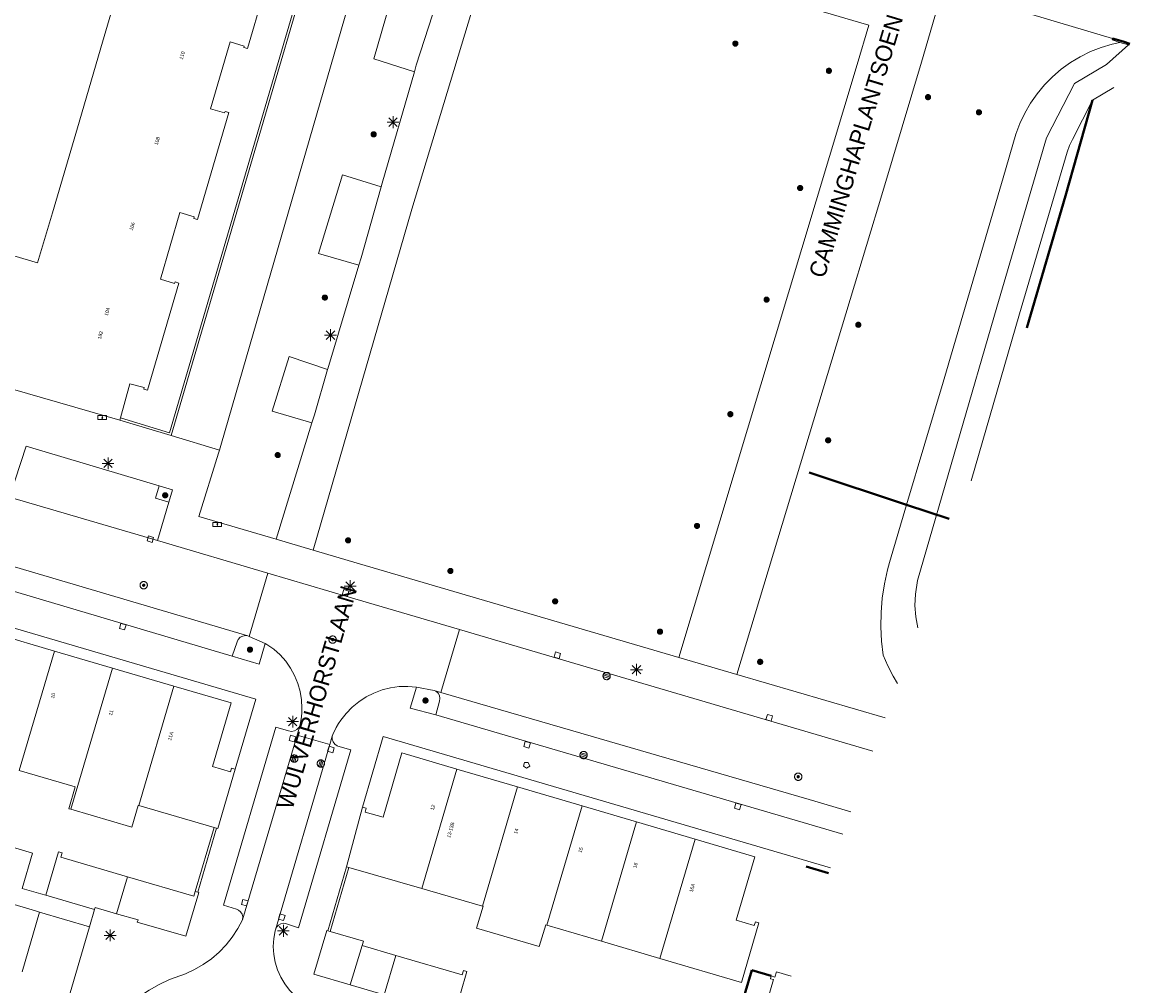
# Model space of a CAD drawing. Header units: metres. Extents: x 135779 to 137489, y 452643 to 455118.
# Tile 48 of 256: x 136680 to 136774, y 452723 to 452805. Entities that reach past the tile are written whole.
import ezdxf
from ezdxf.enums import TextEntityAlignment as Align

# ---------------------------------------------------------------- set-up
doc = ezdxf.new("R2010")
doc.units = ezdxf.units.M
doc.linetypes.add('DGN_Style_3', pattern=[78.572352, 56.123108, -22.449243])
doc.linetypes.add('DGN_Style_4', pattern=[89.853097, 44.898487, -22.449243, 0.056123, -22.449243])
for name, color, linetype, lineweight in [('KTop_BTD_Groenvoorziening_gras- en kruidachtigen', 62, 'Continuous', 13), ('KTop_KST_KAST', 40, 'Continuous', 13), ('KTop_NAR_Huisnummer (t)', 7, 'Continuous', 13), ('KTop_NAR_Huisnummer tijdelijk (t)', 7, 'Continuous', 13), ('KTop_ORL_Weg_Straatnaam (t)', 7, 'Continuous', 13), ('KTop_PAL_Lichtmast', 40, 'Continuous', 13), ('KTop_PND_Grondvlaksituatie van BAG-pand [tachy]', 1, 'Continuous', 13), ('KTop_PND_Pandscheiding', 40, 'Continuous', 13), ('KTop_PUT_Brandkraan of -put', 1, 'Continuous', 13), ('KTop_PUT_Drainageput', 15, 'Continuous', 13), ('KTop_PUT_Inspectie- of rioolput', 15, 'Continuous', 13), ('KTop_PUT_Kolk', 15, 'Continuous', 13), ('KTop_SHD_Hek (l)', 15, 'DGN_Style_4', 40), ('KTop_SHD_Kademuur', 16, 'Continuous', 13), ('KTop_SHD_Muur', 15, 'Continuous', 13), ('KTop_SHD_Muur (l)', 15, 'Continuous', 40), ('KTop_SHD_Walbescherming (l)', 1, 'DGN_Style_3', 40), ('KTop_VGO_Boom', 92, 'Continuous', 13), ('KTop_VGO_Haag (l)', 92, 'DGN_Style_3', 40), ('KTop_WGD_Parkeervlak', 251, 'Continuous', 13), ('KTop_WGD_Rijbaan_Lokale weg', 251, 'Continuous', 13), ('KTop_WGD_Rijbaan_Lokale weg_verkeersdrempel', 40, 'Continuous', 13), ('KTop_WGD_Voetpad', 251, 'Continuous', 13), ('KTop_WGD_Voetpad_achterpad', 251, 'Continuous', 13), ('KTop_WTD_Waterloop', 150, 'Continuous', 13)]:
    doc.layers.add(name, color=color, linetype=linetype, lineweight=lineweight)
doc.styles.add('Style-ROVU', font='ROVU.shx')
doc.styles.add('Style-ROVUCURSIEF', font='ROVUCURSIEF.shx')

# ---------------------------------------------------------------- blocks, each defined once
blk = doc.blocks.new('KST_KAST')
at = {"layer": 'KTop_KST_KAST', "flags": 128}
blk.add_lwpolyline([(-0.365, 0.169), (0.365, 0.169), (0.365, -0.169), (-0.365, -0.169), (-0.365, 0.169)], close=True, dxfattribs=at)
blk.add_lwpolyline([(0.045, 0.146), (-0.045, 0), (0.045, 0), (-0.045, -0.146)], dxfattribs=at)
blk = doc.blocks.new('PAL_Lichtmast')
at = {"layer": 'KTop_PAL_Lichtmast'}
for p, q in [((-0.354, -0.354), (0.354, 0.354)), ((0.354, -0.354), (-0.354, 0.354)), ((0, -0.5), (0, 0.5)), ((-0.5, 0), (0.5, 0))]:
    blk.add_line(p, q, dxfattribs=at)
blk = doc.blocks.new('PUT_Kolk')
at = {"layer": 'KTop_PUT_Kolk', "flags": 128}
blk.add_lwpolyline([(0.225, -0.225), (0.225, 0.225), (-0.225, 0.225), (-0.225, -0.225), (0.225, -0.225)], dxfattribs=at)
blk = doc.blocks.new('PUT_Brandkraan_of_-put')
at = {"layer": 'KTop_PUT_Brandkraan of -put'}
for p, q in [((-0.25, 0.034), (0, 0.25)), ((-0.158, -0.25), (-0.25, 0.034)), ((0, 0.25), (0.25, 0.033)), ((0.25, 0.033), (0.158, -0.25)), ((0.158, -0.25), (-0.158, -0.25))]:
    blk.add_line(p, q, dxfattribs=at)
blk = doc.blocks.new('PUT_Drainageput')
at = {"layer": 'KTop_PUT_Drainageput'}
for p, q in [((-0.12, -0.286), (-0.12, 0.286)), ((0, -0.31), (0, 0.31)), ((0.12, -0.286), (0.12, 0.286))]:
    blk.add_line(p, q, dxfattribs=at)
at = {"layer": 'KTop_PUT_Drainageput', "flags": 128}
blk.add_lwpolyline([(0.31, 0), (0.308, 0.032), (0.303, 0.064), (0.295, 0.096), (0.283, 0.126), (0.268, 0.155), (0.251, 0.182), (0.23, 0.207), (0.207, 0.23), (0.182, 0.251), (0.155, 0.268), (0.126, 0.283), (0.096, 0.295), (0.064, 0.303), (0.032, 0.308), (0, 0.31), (-0.032, 0.308), (-0.064, 0.303), (-0.096, 0.295), (-0.126, 0.283), (-0.155, 0.268), (-0.182, 0.251), (-0.207, 0.23), (-0.23, 0.207), (-0.25, 0.182), (-0.268, 0.155), (-0.283, 0.126), (-0.294, 0.096), (-0.303, 0.064), (-0.308, 0.032), (-0.309, 0), (-0.308, -0.032), (-0.303, -0.064), (-0.294, -0.096), (-0.283, -0.126), (-0.268, -0.155), (-0.25, -0.182), (-0.23, -0.207), (-0.207, -0.23), (-0.182, -0.25), (-0.155, -0.268), (-0.126, -0.283), (-0.096, -0.294), (-0.064, -0.303), (-0.032, -0.308), (0, -0.309), (0.032, -0.308), (0.064, -0.303), (0.096, -0.294), (0.126, -0.283), (0.155, -0.268), (0.182, -0.25), (0.207, -0.23), (0.23, -0.207), (0.251, -0.182), (0.268, -0.155), (0.283, -0.126), (0.295, -0.096), (0.303, -0.064), (0.308, -0.032), (0.31, 0)], dxfattribs=at)
blk = doc.blocks.new('PUT_Inspectie-_of_rioolput')
at = {"layer": 'KTop_PUT_Inspectie- of rioolput', "flags": 128}
for points in [[(0.31, 0), (0.308, 0.032), (0.303, 0.064), (0.294, 0.095), (0.283, 0.126), (0.268, 0.155), (0.25, 0.182), (0.23, 0.207), (0.207, 0.23), (0.182, 0.25), (0.154, 0.268), (0.126, 0.283), (0.095, 0.294), (0.064, 0.303), (0.032, 0.308), (0, 0.309), (-0.032, 0.308), (-0.064, 0.303), (-0.096, 0.294), (-0.126, 0.283), (-0.155, 0.268), (-0.182, 0.25), (-0.207, 0.23), (-0.23, 0.207), (-0.25, 0.182), (-0.268, 0.154), (-0.283, 0.126), (-0.294, 0.095), (-0.303, 0.064), (-0.308, 0.032), (-0.309, 0), (-0.308, -0.032), (-0.303, -0.064), (-0.294, -0.096), (-0.283, -0.126), (-0.268, -0.155), (-0.25, -0.182), (-0.23, -0.207), (-0.207, -0.23), (-0.182, -0.25), (-0.155, -0.268), (-0.126, -0.283), (-0.096, -0.294), (-0.064, -0.303), (-0.032, -0.308), (0, -0.309), (0.032, -0.308), (0.064, -0.303), (0.095, -0.294), (0.126, -0.283), (0.155, -0.268), (0.182, -0.25), (0.207, -0.23), (0.23, -0.207), (0.25, -0.182), (0.268, -0.155), (0.283, -0.126), (0.294, -0.096), (0.303, -0.064), (0.308, -0.032), (0.31, 0)], [(0.095, 0), (0.094, 0.009), (0.092, 0.019), (0.09, 0.029), (0.086, 0.038), (0.082, 0.047), (0.076, 0.055), (0.07, 0.063), (0.063, 0.07), (0.055, 0.076), (0.047, 0.082), (0.038, 0.086), (0.029, 0.09), (0.019, 0.092), (0.009, 0.094), (0, 0.094), (-0.01, 0.094), (-0.02, 0.092), (-0.029, 0.09), (-0.039, 0.086), (-0.048, 0.082), (-0.056, 0.076), (-0.064, 0.07), (-0.071, 0.063), (-0.077, 0.055), (-0.082, 0.047), (-0.087, 0.038), (-0.09, 0.029), (-0.093, 0.019), (-0.094, 0.009), (-0.095, 0), (-0.094, -0.01), (-0.093, -0.02), (-0.09, -0.029), (-0.087, -0.039), (-0.082, -0.048), (-0.077, -0.056), (-0.071, -0.064), (-0.064, -0.071), (-0.056, -0.077), (-0.047, -0.082), (-0.039, -0.087), (-0.029, -0.09), (-0.02, -0.093), (-0.01, -0.094), (0, -0.095), (0.009, -0.094), (0.019, -0.093), (0.029, -0.09), (0.038, -0.087), (0.047, -0.082), (0.055, -0.077), (0.063, -0.071), (0.07, -0.064), (0.076, -0.056), (0.082, -0.047), (0.086, -0.039), (0.09, -0.029), (0.092, -0.02), (0.094, -0.01), (0.095, 0)], [(0.035, 0), (0.034, 0.003), (0.034, 0.007), (0.033, 0.01), (0.031, 0.014), (0.03, 0.017), (0.028, 0.02), (0.026, 0.023), (0.023, 0.026), (0.02, 0.028), (0.017, 0.03), (0.014, 0.031), (0.01, 0.033), (0.007, 0.034), (0.003, 0.034), (0, 0.034), (-0.004, 0.034), (-0.007, 0.034), (-0.011, 0.033), (-0.014, 0.031), (-0.018, 0.03), (-0.021, 0.028), (-0.023, 0.026), (-0.026, 0.023), (-0.028, 0.02), (-0.03, 0.017), (-0.032, 0.014), (-0.033, 0.01), (-0.034, 0.007), (-0.035, 0.003), (-0.035, 0), (-0.035, -0.004), (-0.034, -0.007), (-0.033, -0.011), (-0.032, -0.014), (-0.03, -0.018), (-0.028, -0.021), (-0.026, -0.023), (-0.023, -0.026), (-0.021, -0.028), (-0.017, -0.03), (-0.014, -0.032), (-0.011, -0.033), (-0.007, -0.034), (-0.004, -0.035), (0, -0.035), (0.003, -0.035), (0.007, -0.034), (0.01, -0.033), (0.014, -0.032), (0.017, -0.03), (0.02, -0.028), (0.023, -0.026), (0.026, -0.023), (0.028, -0.021), (0.03, -0.017), (0.031, -0.014), (0.033, -0.011), (0.034, -0.007), (0.034, -0.004), (0.035, 0)], [(0.01, 0.02), (0.007, 0.02), (0.005, 0.021), (0.003, 0.022), (0.001, 0.022), (-0.001, 0.022), (-0.004, 0.022), (-0.006, 0.021), (-0.008, 0.02), (-0.01, 0.019), (-0.012, 0.018), (-0.014, 0.017), (-0.016, 0.015), (-0.017, 0.013), (-0.019, 0.012), (-0.02, 0.009), (-0.021, 0.007), (-0.022, 0.005), (-0.022, 0.003), (-0.022, 0.001), (-0.022, -0.001), (-0.022, -0.004), (-0.022, -0.006), (-0.021, -0.008), (-0.02, -0.01), (-0.019, -0.012), (-0.017, -0.014), (-0.016, -0.016), (-0.014, -0.017), (-0.012, -0.019), (-0.01, -0.02), (-0.008, -0.021), (-0.006, -0.022), (-0.003, -0.022), (-0.001, -0.022), (0.001, -0.022), (0.003, -0.022), (0.005, -0.022), (0.008, -0.021), (0.01, -0.02), (0.012, -0.019), (0.014, -0.017), (0.015, -0.016), (0.017, -0.014), (0.018, -0.012), (0.02, -0.01), (0.02, -0.008), (0.021, -0.006), (0.022, -0.003), (0.022, -0.001), (0.022, 0.001), (0.022, 0.003), (0.021, 0.005), (0.02, 0.008), (0.019, 0.01), (0.018, 0.012), (0.017, 0.014), (0.015, 0.015), (0.013, 0.017), (0.012, 0.018), (0.01, 0.02)]]:
    blk.add_lwpolyline(points, dxfattribs=at)
blk = doc.blocks.new('VGO_Boom')
at = {"layer": 'KTop_VGO_Boom', "flags": 128}
for points in [[(0.215, 0), (0.214, 0.022), (0.21, 0.045), (0.204, 0.066), (0.196, 0.087), (0.186, 0.108), (0.174, 0.126), (0.16, 0.144), (0.144, 0.16), (0.126, 0.174), (0.107, 0.186), (0.087, 0.196), (0.066, 0.204), (0.045, 0.21), (0.022, 0.214), (-0.001, 0.215), (-0.023, 0.214), (-0.045, 0.21), (-0.067, 0.204), (-0.088, 0.196), (-0.108, 0.186), (-0.127, 0.174), (-0.144, 0.16), (-0.16, 0.144), (-0.174, 0.126), (-0.187, 0.107), (-0.197, 0.087), (-0.205, 0.066), (-0.211, 0.045), (-0.214, 0.022), (-0.215, -0.001), (-0.214, -0.023), (-0.211, -0.045), (-0.205, -0.067), (-0.197, -0.088), (-0.187, -0.108), (-0.174, -0.127), (-0.16, -0.144), (-0.144, -0.16), (-0.127, -0.174), (-0.108, -0.187), (-0.088, -0.197), (-0.067, -0.205), (-0.045, -0.211), (-0.023, -0.214), (0, -0.215), (0.022, -0.214), (0.045, -0.211), (0.066, -0.205), (0.087, -0.197), (0.108, -0.187), (0.126, -0.174), (0.144, -0.16), (0.16, -0.144), (0.174, -0.127), (0.186, -0.108), (0.196, -0.088), (0.204, -0.067), (0.21, -0.045), (0.214, -0.023), (0.215, -0.001)], [(0.155, 0), (0.154, 0.016), (0.152, 0.032), (0.147, 0.048), (0.142, 0.063), (0.134, 0.078), (0.125, 0.091), (0.115, 0.104), (0.104, 0.115), (0.091, 0.125), (0.077, 0.134), (0.063, 0.142), (0.048, 0.147), (0.032, 0.152), (0.016, 0.154), (-0.001, 0.155), (-0.017, 0.154), (-0.033, 0.152), (-0.048, 0.147), (-0.064, 0.142), (-0.078, 0.134), (-0.092, 0.125), (-0.104, 0.115), (-0.116, 0.104), (-0.126, 0.091), (-0.135, 0.077), (-0.142, 0.063), (-0.148, 0.048), (-0.152, 0.032), (-0.155, 0.016), (-0.155, -0.001), (-0.155, -0.017), (-0.152, -0.033), (-0.148, -0.048), (-0.142, -0.064), (-0.135, -0.078), (-0.126, -0.092), (-0.116, -0.104), (-0.104, -0.116), (-0.092, -0.126), (-0.078, -0.135), (-0.064, -0.142), (-0.048, -0.148), (-0.033, -0.152), (-0.017, -0.155), (0, -0.155), (0.016, -0.155), (0.032, -0.152), (0.048, -0.148), (0.063, -0.142), (0.078, -0.135), (0.091, -0.126), (0.104, -0.116), (0.115, -0.104), (0.125, -0.092), (0.134, -0.078), (0.142, -0.064), (0.147, -0.048), (0.152, -0.033), (0.154, -0.017), (0.155, -0.001)], [(0.095, 0), (0.094, 0.01), (0.093, 0.02), (0.09, 0.029), (0.087, 0.039), (0.082, 0.048), (0.077, 0.056), (0.071, 0.064), (0.064, 0.071), (0.056, 0.077), (0.047, 0.082), (0.039, 0.087), (0.029, 0.09), (0.02, 0.093), (0.01, 0.094), (-0.001, 0.095), (-0.01, 0.094), (-0.02, 0.093), (-0.03, 0.09), (-0.039, 0.087), (-0.048, 0.082), (-0.056, 0.077), (-0.064, 0.071), (-0.071, 0.064), (-0.077, 0.056), (-0.083, 0.047), (-0.087, 0.039), (-0.091, 0.029), (-0.093, 0.02), (-0.095, 0.01), (-0.095, -0.001), (-0.095, -0.01), (-0.093, -0.02), (-0.091, -0.03), (-0.087, -0.039), (-0.083, -0.048), (-0.077, -0.056), (-0.071, -0.064), (-0.064, -0.071), (-0.056, -0.077), (-0.048, -0.083), (-0.039, -0.087), (-0.03, -0.091), (-0.02, -0.093), (-0.01, -0.095), (0, -0.095), (0.01, -0.095), (0.02, -0.093), (0.029, -0.091), (0.039, -0.087), (0.048, -0.083), (0.056, -0.077), (0.064, -0.071), (0.071, -0.064), (0.077, -0.056), (0.082, -0.048), (0.087, -0.039), (0.09, -0.03), (0.093, -0.02), (0.094, -0.01), (0.095, -0.001)], [(0.035, 0), (0.035, 0.004), (0.034, 0.007), (0.033, 0.011), (0.032, 0.014), (0.03, 0.018), (0.028, 0.021), (0.026, 0.023), (0.023, 0.026), (0.021, 0.028), (0.017, 0.03), (0.014, 0.032), (0.011, 0.033), (0.007, 0.034), (0.004, 0.035), (-0.001, 0.035), (-0.004, 0.035), (-0.008, 0.034), (-0.011, 0.033), (-0.015, 0.032), (-0.018, 0.03), (-0.021, 0.028), (-0.024, 0.026), (-0.027, 0.023), (-0.029, 0.021), (-0.031, 0.017), (-0.032, 0.014), (-0.034, 0.011), (-0.035, 0.007), (-0.035, 0.004), (-0.035, -0.001), (-0.035, -0.004), (-0.035, -0.008), (-0.034, -0.011), (-0.032, -0.015), (-0.031, -0.018), (-0.029, -0.021), (-0.027, -0.024), (-0.024, -0.027), (-0.021, -0.029), (-0.018, -0.031), (-0.015, -0.032), (-0.011, -0.034), (-0.008, -0.035), (-0.004, -0.035), (0, -0.035), (0.004, -0.035), (0.007, -0.035), (0.011, -0.034), (0.014, -0.032), (0.018, -0.031), (0.021, -0.029), (0.023, -0.027), (0.026, -0.024), (0.028, -0.021), (0.03, -0.018), (0.032, -0.015), (0.033, -0.011), (0.034, -0.008), (0.035, -0.004), (0.035, 0)]]:
    blk.add_lwpolyline(points, dxfattribs=at)

msp = doc.modelspace()

# ---------------------------------------------------------------- linework, layer by layer
at = {"layer": 'KTop_BTD_Groenvoorziening_gras- en kruidachtigen', "flags": 128}
for points in [[(136710.941, 452816.342), (136697.293, 452769.193), (136697.123, 452768.607)], [(136715.442, 452806.399), (136711.836, 452807.514), (136710.128, 452801.552), (136713.555, 452800.477)], [(136772.999, 452802.949), (136772.347, 452802.809), (136771.424, 452802.528), (136770.526, 452802.172), (136769.661, 452801.743), (136769.309, 452801.531), (136768.835, 452801.244), (136768.053, 452800.678), (136767.32, 452800.049), (136766.642, 452799.362), (136766.023, 452798.621), (136765.467, 452797.831), (136764.979, 452796.998), (136764.561, 452796.128), (136764.217, 452795.226), (136763.175, 452791.536), (136758.107, 452774.332), (136755.029, 452764.002), (136753.582, 452759.146), (136753.408, 452758.506), (136753.152, 452757.327), (136752.975, 452756.135), (136752.877, 452754.933), (136752.859, 452753.727), (136752.921, 452752.523), (136753.063, 452751.326), (136753.43, 452750.446), (136753.884, 452749.561), (136754.257, 452748.958)], [(136773.719, 452802.728), (136771.859, 452801.087), (136769.165, 452799.492), (136766.824, 452794.9), (136762.617, 452780.647), (136755.935, 452757.608), (136755.769, 452756.477), (136755.731, 452755.518), (136755.797, 452754.56), (136755.961, 452753.645)], [(136770.683, 452798.067), (136772.491, 452799.137)], [(136760.457, 452766.019), (136764.538, 452780.09), (136768.558, 452793.71), (136768.76, 452794.253), (136769.006, 452794.777), (136770.683, 452798.067)], [(136710.756, 452790.787), (136707.48, 452791.783), (136705.474, 452785.176), (136708.873, 452784.188)], [(136706.225, 452775.385), (136703, 452776.483), (136701.562, 452771.895), (136704.909, 452770.898)]]:
    msp.add_lwpolyline(points, dxfattribs=at)
at = {"layer": 'KTop_PND_Grondvlaksituatie van BAG-pand [tachy]', "flags": 128}
for points in [[(136688.772, 452771.326), (136689.56, 452774.2), (136690.78, 452773.87), (136690.74, 452773.74), (136691.05, 452773.64), (136693.69, 452782.68), (136693.38, 452782.77), (136693.34, 452782.64), (136692.15, 452782.99), (136693.79, 452788.61), (136694.99, 452788.25), (136694.95, 452788.12), (136695.26, 452788.03), (136697.91, 452797.05), (136697.6, 452797.14), (136697.56, 452797.01), (136696.36, 452797.36), (136698.01, 452803), (136699.21, 452802.64), (136699.17, 452802.51), (136699.48, 452802.42), (136702.13, 452811.45)], [(136689.378, 452810.154), (136687.267, 452802.974), (136685.148, 452795.762), (136683.042, 452788.597), (136681.8, 452784.37), (136677.49, 452785.64)], [(136675.16, 452777.7), (136675.19, 452777.76), (136675.208, 452777.726), (136676.75, 452774.82), (136676.8, 452774.8), (136676.71, 452774.51), (136678.727, 452773.915), (136679.66, 452773.64), (136679.68, 452773.74), (136688.717, 452771.125)], [(136688.772, 452771.326), (136688.717, 452771.125)], [(136683.23, 452751.682), (136678.275, 452753.138)], [(136688.118, 452750.246), (136683.23, 452751.682)], [(136693.273, 452748.732), (136688.118, 452750.246)], [(136698.451, 452741.736), (136698.145, 452741.826), (136698.044, 452741.493), (136696.534, 452741.95), (136698.108, 452747.312), (136693.273, 452748.732)], [(136717.135, 452741.732), (136712.487, 452743.098), (136710.925, 452737.696), (136709.386, 452738.116), (136709.486, 452738.432), (136709.188, 452738.542)], [(136680.25, 452741.618), (136684.976, 452740.23), (136684.438, 452738.397), (136684.596, 452738.351)], [(136696.875, 452736.76), (136696.977, 452736.73), (136698.451, 452741.736)], [(136722.243, 452740.231), (136717.135, 452741.732)], [(136727.675, 452738.634), (136722.243, 452740.231)], [(136684.596, 452738.351), (136689.734, 452736.841), (136690.273, 452738.674), (136690.317, 452738.661)], [(136690.317, 452738.661), (136696.664, 452736.822)], [(136709.188, 452738.542), (136707.826, 452733.514)], [(136732.27, 452737.284), (136727.675, 452738.634)], [(136696.875, 452736.76), (136696.664, 452736.822)], [(136737.199, 452735.835), (136732.27, 452737.284)], [(136734.231, 452725.783), (136741.119, 452723.75), (136742.58, 452728.782), (136742.28, 452728.863), (136742.177, 452728.566), (136740.674, 452728.998), (136742.247, 452734.352), (136737.199, 452735.835)], [(136680.487, 452731.678), (136681.367, 452734.651), (136678.444, 452735.516)], [(136689.373, 452732.671), (136683.769, 452734.316), (136683.879, 452734.69), (136683.572, 452734.78), (136682.493, 452731.105)], [(136681.97, 452729.682), (136681.61, 452729.788), (136670.12, 452733.182)], [(136708.037, 452733.452), (136707.826, 452733.514)], [(136708.037, 452733.452), (136714.173, 452731.675)], [(136695.081, 452731.419), (136694.966, 452731.029), (136689.373, 452732.671)], [(136682.493, 452731.105), (136686.598, 452729.9)], [(136688.455, 452729.558), (136690.276, 452729.03), (136690.195, 452728.847), (136694.292, 452727.65), (136695.388, 452731.328), (136695.292, 452731.358)], [(136695.081, 452731.419), (136695.292, 452731.358)], [(136714.173, 452731.675), (136719.287, 452730.194)], [(136686.598, 452729.9), (136686.659, 452730.079), (136688.455, 452729.558)], [(136719.287, 452730.194), (136719.333, 452730.181), (136718.792, 452728.349), (136724.07, 452726.791), (136724.611, 452728.623), (136724.717, 452728.592)], [(136680.495, 452724.658), (136681.97, 452729.682)], [(136706.264, 452728.112), (136706.16, 452728.142), (136705.082, 452724.459), (136708.133, 452723.563)], [(136706.264, 452728.112), (136706.457, 452728.055)], [(136724.717, 452728.592), (136729.319, 452727.233)], [(136709.141, 452726.863), (136709.25, 452727.237), (136706.457, 452728.055)], [(136729.319, 452727.233), (136734.231, 452725.783)], [(136711.972, 452726.035), (136709.141, 452726.863)], [(136716.894, 452720.989), (136717.965, 452724.687), (136717.677, 452724.771), (136717.567, 452724.397), (136711.972, 452726.035)], [(136745.292, 452724.286), (136744.06, 452724.65), (136743.933, 452724.219), (136743.617, 452724.311), (136743.55, 452724.07), (136743.81, 452724), (136743.06, 452721.39), (136741.41, 452715.867), (136741.15, 452715.94), (136741.08, 452715.69), (136741.39, 452715.599)], [(136708.133, 452723.563), (136711.002, 452722.72)]]:
    msp.add_lwpolyline(points, dxfattribs=at)
at = {"layer": 'KTop_PND_Pandscheiding', "flags": 128}
for points in [[(136680.25, 452741.618), (136683.23, 452751.682)], [(136688.118, 452750.246), (136684.596, 452738.351)], [(136693.273, 452748.732), (136690.317, 452738.661)], [(136717.135, 452741.732), (136714.173, 452731.675)], [(136719.287, 452730.194), (136722.243, 452740.231)], [(136727.675, 452738.634), (136724.717, 452728.592)], [(136729.319, 452727.233), (136732.27, 452737.284)], [(136737.199, 452735.835), (136734.231, 452725.783)], [(136688.455, 452729.558), (136689.373, 452732.671)], [(136709.141, 452726.863), (136708.133, 452723.563)], [(136711.002, 452722.72), (136711.972, 452726.035)]]:
    msp.add_lwpolyline(points, dxfattribs=at)
at = {"layer": 'KTop_SHD_Hek (l)', "flags": 128}
msp.add_lwpolyline([(136743.617, 452724.311), (136741.969, 452724.789), (136738.886, 452714.382)], dxfattribs=at)
at = {"layer": 'KTop_SHD_Kademuur', "flags": 128}
for points in [[(136772.999, 452802.949), (136772.343, 452803.15), (136772.378, 452803.286)], [(136773.836, 452802.838), (136773.279, 452803.009), (136772.384, 452803.284), (136772.378, 452803.286)], [(136773.719, 452802.728), (136772.999, 452802.949)], [(136773.788, 452802.707), (136773.719, 452802.728)]]:
    msp.add_lwpolyline(points, dxfattribs=at)
at = {"layer": 'KTop_SHD_Muur', "flags": 128}
for points in [[(136705.72, 452813.729), (136692.9, 452770.07), (136688.772, 452771.326)], [(136705.92, 452813.67), (136693.04, 452769.83)], [(136688.717, 452771.125), (136693.04, 452769.83)], [(136696.664, 452736.822), (136695.081, 452731.419)], [(136695.292, 452731.358), (136696.875, 452736.76)], [(136707.826, 452733.514), (136706.264, 452728.112)], [(136706.457, 452728.055), (136708.037, 452733.452)]]:
    msp.add_lwpolyline(points, dxfattribs=at)
at = {"layer": 'KTop_SHD_Muur (l)', "flags": 128}
for points in [[(136772.384, 452803.284), (136773.279, 452803.009)], [(136773.279, 452803.009), (136773.836, 452802.838)]]:
    msp.add_lwpolyline(points, dxfattribs=at)
at = {"layer": 'KTop_SHD_Walbescherming (l)', "flags": 128}
for points in [[(136769.385, 452793.496), (136770.683, 452798.067)], [(136769.385, 452793.496), (136768.413, 452790.031), (136765.142, 452778.913)]]:
    msp.add_lwpolyline(points, dxfattribs=at)
at = {"layer": 'KTop_VGO_Haag (l)', "flags": 128}
for points in [[(136746.82, 452766.73), (136755.029, 452764.002)], [(136755.029, 452764.002), (136758.611, 452762.812)], [(136746.559, 452733.524), (136748.443, 452732.958)]]:
    msp.add_lwpolyline(points, dxfattribs=at)
at = {"layer": 'KTop_WGD_Parkeervlak', "flags": 128}
for points in [[(136692.053, 452765.6), (136691.739, 452764.555), (136692.85, 452764.221)], [(136699.507, 452752.949), (136699.326, 452752.978), (136699.089, 452752.945), (136698.875, 452752.837), (136698.708, 452752.665), (136698.607, 452752.448), (136698.2, 452751.256)], [(136715.354, 452746.303), (136715.664, 452747.454), (136715.702, 452747.69), (136715.66, 452747.925), (136715.543, 452748.133), (136715.365, 452748.291), (136715.228, 452748.357)]]:
    msp.add_lwpolyline(points, dxfattribs=at)
at = {"layer": 'KTop_WGD_Rijbaan_Lokale weg', "flags": 128}
for points in [[(136679.427, 452764.641), (136691.891, 452760.981)], [(136699.507, 452752.949), (136663.858, 452763.487)], [(136701.189, 452758.244), (136691.891, 452760.981)], [(136699.628, 452752.898), (136701.189, 452758.244)], [(136717.346, 452753.489), (136715.778, 452748.197)], [(136752.177, 452743.232), (136725.156, 452751.191), (136717.346, 452753.489)], [(136699.628, 452752.898), (136699.507, 452752.949)], [(136750.329, 452738.148), (136746.826, 452739.176), (136715.778, 452748.197)], [(136699.051, 452729.051), (136703.66, 452744.607)], [(136706.42, 452743.816), (136703.66, 452744.607)], [(136706.42, 452743.816), (136701.831, 452728.191)], [(136699.051, 452729.051), (136698.659, 452728.301), (136698.199, 452727.591), (136697.674, 452726.928), (136697.088, 452726.318), (136696.448, 452725.765), (136695.758, 452725.276), (136695.025, 452724.854), (136694.255, 452724.503), (136692.91, 452724.007), (136692.032, 452723.599), (136691.191, 452723.119), (136690.392, 452722.572), (136689.642, 452721.961), (136689.374, 452721.717), (136688.625, 452721.145)], [(136706.587, 452716.921), (136706.237, 452717.773), (136705.926, 452718.709), (136705.541, 452719.617), (136705.083, 452720.491), (136704.556, 452721.325), (136703.963, 452722.113), (136703.504, 452722.642), (136703.035, 452723.117), (136702.626, 452723.644), (136702.282, 452724.217), (136702.01, 452724.827), (136701.813, 452725.464), (136701.693, 452726.121), (136701.652, 452726.788), (136701.692, 452727.454), (136701.81, 452728.111), (136701.831, 452728.191)]]:
    msp.add_lwpolyline(points, dxfattribs=at)
at = {"layer": 'KTop_WGD_Rijbaan_Lokale weg_verkeersdrempel', "flags": 128}
for points in [[(136717.346, 452753.489), (136708.039, 452756.228), (136701.189, 452758.244)], [(136700.983, 452752.327), (136699.628, 452752.898)], [(136700.983, 452752.327), (136701.123, 452752.241), (136701.702, 452751.829), (136702.231, 452751.354), (136702.704, 452750.822), (136703.114, 452750.241), (136703.456, 452749.617), (136703.727, 452748.959), (136703.921, 452748.275), (136704.038, 452747.573), (136704.075, 452746.863), (136704.052, 452746.479), (136704.032, 452746.153), (136703.91, 452745.452)], [(136706.623, 452744.506), (136706.663, 452744.641), (136706.95, 452745.23), (136707.161, 452745.568), (136707.337, 452745.851), (136707.79, 452746.427), (136708.303, 452746.949), (136708.869, 452747.413), (136709.483, 452747.812), (136710.137, 452748.142), (136710.823, 452748.399), (136711.532, 452748.579), (136712.257, 452748.681), (136712.989, 452748.704), (136713.719, 452748.646)], [(136715.228, 452748.357), (136713.719, 452748.646)], [(136715.778, 452748.197), (136715.228, 452748.357)], [(136703.66, 452744.607), (136703.91, 452745.452)], [(136706.623, 452744.506), (136706.42, 452743.816)]]:
    msp.add_lwpolyline(points, dxfattribs=at)
at = {"layer": 'KTop_WGD_Voetpad', "flags": 128}
for points in [[(136735.844, 452751.132), (136750.852, 452801.091), (136751.835, 452804.403), (136728.091, 452811.369), (136720.785, 452813.494), (136713.346, 452788.888), (136705.013, 452760.174)], [(136758.005, 452807.174), (136756.287, 452801.289), (136753.03, 452790.394), (136750.255, 452781.289), (136740.715, 452749.714)], [(136713.555, 452800.477), (136713.711, 452801.015), (136715.442, 452806.399)], [(136772.378, 452803.286), (136764.531, 452805.606)], [(136710.756, 452790.787), (136710.844, 452791.098), (136713.555, 452800.477)], [(136708.873, 452784.188), (136709.058, 452784.801), (136710.756, 452790.787)], [(136706.225, 452775.385), (136706.247, 452775.462), (136708.873, 452784.188)], [(136704.909, 452770.898), (136705.118, 452771.58), (136706.225, 452775.385)], [(136633.797, 452772.246), (136634.002, 452771.98), (136634.071, 452771.761), (136634.063, 452771.554), (136633.737, 452770.282), (136634.259, 452770.098), (136652.08, 452764.964), (136668.008, 452760.205), (136698.2, 452751.256)], [(136701.907, 452761.11), (136704.909, 452770.898)], [(136693.04, 452769.83), (136697.122, 452768.607), (136697.123, 452768.607)], [(136621.36, 452742.04), (136624, 452750.99), (136627.3, 452762.22), (136629.087, 452768.486), (136646.55, 452763.383), (136666.343, 452757.571), (136700.181, 452747.613), (136698.451, 452741.736)], [(136692.053, 452765.6), (136680.84, 452768.94), (136679.427, 452764.641)], [(136697.123, 452768.607), (136697.049, 452768.357), (136695.383, 452763.009), (136701.907, 452761.11)], [(136692.85, 452764.221), (136693.16, 452765.27), (136692.053, 452765.6)], [(136691.891, 452760.981), (136692.85, 452764.221)], [(136701.907, 452761.11), (136705.013, 452760.174)], [(136705.013, 452760.174), (136708.91, 452759.031), (136735.844, 452751.132)], [(136698.2, 452751.256), (136700.463, 452750.585), (136700.983, 452752.327)], [(136735.844, 452751.132), (136740.715, 452749.714)], [(136740.715, 452749.714), (136753.205, 452746.063)], [(136713.719, 452748.646), (136713.184, 452746.856), (136715.354, 452746.303)], [(136715.354, 452746.303), (136746.298, 452737.25), (136749.645, 452736.264)], [(136703.91, 452745.452), (136703.814, 452745.244), (136703.648, 452745.066), (136703.433, 452744.95), (136703.192, 452744.909), (136702.951, 452744.948), (136701.884, 452745.276), (136697.473, 452730.285), (136698.548, 452729.924), (136698.716, 452729.859), (136698.901, 452729.713), (136699.026, 452729.514), (136699.078, 452729.284), (136699.051, 452729.051)], [(136701.831, 452728.191), (136701.925, 452728.408), (136702.088, 452728.588), (136702.301, 452728.706), (136702.54, 452728.75), (136702.781, 452728.714), (136703.787, 452728.367), (136708.188, 452743.367), (136707.103, 452743.673), (136707.032, 452743.702), (136706.833, 452743.839), (136706.69, 452744.034), (136706.617, 452744.265), (136706.623, 452744.506)], [(136709.188, 452738.542), (136710.905, 452744.471), (136745.463, 452734.346), (136746.689, 452733.984), (136748.61, 452733.417)], [(136686.159, 452728.453), (136686.598, 452729.9)], [(136686.159, 452728.453), (136676.242, 452694.697), (136684.093, 452692.379), (136676.802, 452667.573), (136641.978, 452677.771), (136607.455, 452687.889), (136606.14, 452690.247), (136611.848, 452709.701), (136614.286, 452709.024)]]:
    msp.add_lwpolyline(points, dxfattribs=at)
at = {"layer": 'KTop_WGD_Voetpad_achterpad', "flags": 128}
for points in [[(136682.493, 452731.105), (136682.064, 452731.228), (136680.487, 452731.678)], [(136681.97, 452729.682), (136686.159, 452728.453)]]:
    msp.add_lwpolyline(points, dxfattribs=at)
at = {"layer": 'KTop_WTD_Waterloop', "flags": 128}
msp.add_lwpolyline([(136765.142, 452778.913), (136768.413, 452790.031), (136769.385, 452793.496), (136770.683, 452798.067)], dxfattribs=at)

# ---------------------------------------------------------------- block references
at = {"layer": 'KTop_KST_KAST'}
for p in [(136687.249, 452771.36), (136696.938, 452762.329)]:
    msp.add_blockref('KST_KAST', p, dxfattribs=at)
at = {"layer": 'KTop_PAL_Lichtmast'}
for p in [(136711.747, 452796.225), (136706.478, 452778.286), (136687.731, 452767.49), (136708.134, 452757.156), (136732.266, 452750.108), (136703.293, 452745.732), (136687.91, 452727.731), (136702.508, 452728.112)]:
    msp.add_blockref('PAL_Lichtmast', p, dxfattribs=at)
at = {"layer": 'KTop_PUT_Brandkraan of -put', "rotation": 253.6701697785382}
msp.add_blockref('PUT_Brandkraan_of_-put', (136723.024, 452742.056), dxfattribs=at)
at = {"layer": 'KTop_PUT_Drainageput'}
for p, rotation in [((136729.749, 452749.575), 73.58713076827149), ((136727.805, 452742.921), 253.692595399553), ((136703.43, 452742.624), 163.4962656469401), ((136705.667, 452742.202), 343.6326973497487)]:
    msp.add_blockref('PUT_Drainageput', p, dxfattribs=dict(at, rotation=rotation))
at = {"layer": 'KTop_PUT_Inspectie- of rioolput'}
for p, rotation in [((136690.737, 452757.223), 253.5320906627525), ((136706.659, 452752.644), 73.60049754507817), ((136745.891, 452741.093), 253.7987710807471)]:
    msp.add_blockref('PUT_Inspectie-_of_rioolput', p, dxfattribs=dict(at, rotation=rotation))
at = {"layer": 'KTop_PUT_Kolk'}
for p, rotation in [((136691.298, 452761.103), 73.63535053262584), ((136707.747, 452756.575), 253.6004975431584), ((136688.968, 452753.733), 73.49001743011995), ((136725.592, 452751.323), 253.5871307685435), ((136743.448, 452746.065), 253.5871307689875), ((136703.271, 452744.306), 343.4962656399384), ((136723.045, 452743.79), 73.69259539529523), ((136706.512, 452743.388), 163.6326973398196), ((136740.793, 452738.595), 73.69259539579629), ((136699.248, 452730.486), 343.49626564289), ((136702.368, 452729.26), 163.6326973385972)]:
    msp.add_blockref('PUT_Kolk', p, dxfattribs=dict(at, rotation=rotation))
at = {"layer": 'KTop_VGO_Boom'}
for p in [(136740.593, 452802.848), (136748.476, 452800.553), (136756.832, 452798.336), (136761.119, 452797.057), (136710.117, 452795.203), (136746.055, 452790.681), (136706.004, 452781.454), (136743.225, 452781.281), (136750.955, 452779.161), (136740.175, 452771.631), (136748.415, 452769.431), (136702.034, 452768.185), (136692.549, 452764.799), (136737.365, 452762.221), (136707.962, 452761.005), (136716.585, 452758.429), (136725.407, 452755.866), (136734.245, 452753.309), (136699.692, 452751.8), (136742.682, 452750.77), (136714.484, 452747.511)]:
    msp.add_blockref('VGO_Boom', p, dxfattribs=at)

# ---------------------------------------------------------------- texts
at = {"layer": 'KTop_NAR_Huisnummer (t)', "style": 'Style-ROVU'}
for s, p in [('182', (136687.182, 452778.628)), ('10', (136683.157, 452748.143)), ('11', (136688.045, 452746.705)), ('11A', (136693.105, 452744.87)), ('12', (136715.16, 452738.73)), ('13-13B', (136716.786, 452737.252)), ('14', (136722.181, 452736.727)), ('15', (136727.618, 452735.149)), ('16', (136732.228, 452733.85)), ('16A', (136737.064, 452732.084))]:
    msp.add_text(s, height=0.3, rotation=73.6, dxfattribs=at).set_placement(p, align=Align.MIDDLE_RIGHT)
at = {"layer": 'KTop_NAR_Huisnummer tijdelijk (t)', "style": 'Style-ROVUCURSIEF'}
for s, p in [('110', (136693.88, 452801.521)), ('108', (136691.774, 452794.314)), ('106', (136689.667, 452787.127)), ('104', (136687.565, 452779.928))]:
    msp.add_text(s, height=0.3, rotation=73.6, dxfattribs=at).set_placement(p, align=Align.MIDDLE_LEFT)
at = {"layer": 'KTop_ORL_Weg_Straatnaam (t)', "style": 'Style-ROVU'}
for s, rotation, p in [('CAMMINGHAPLANTSOEN', 73.19645, (136748.099, 452783.01)), ('WULVERHORSTLAAN', 73.6687, (136703.262, 452738.24))]:
    msp.add_text(s, height=1.4, rotation=rotation, dxfattribs=at).set_placement(p)

doc.saveas('drawing.dxf')
